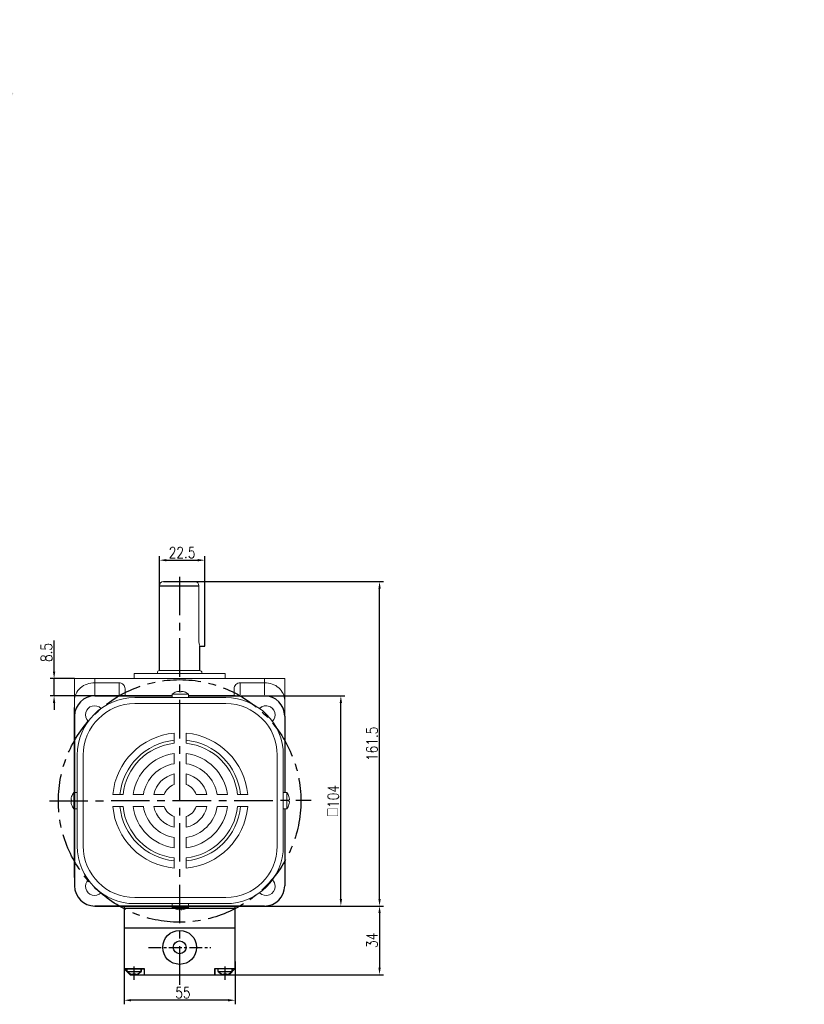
# Model space of a CAD drawing. Header units: inches. Extents: x 331 to 12887, y -474 to 4488.
# Tile 98 of 122: x 8547 to 8935, y 3960 to 4448. Entities that reach past the tile are written whole.
import ezdxf

# ---------------------------------------------------------------- set-up
doc = ezdxf.new("R2010")
doc.units = ezdxf.units.IN
doc.header["$LTSCALE"] = 10
doc.header["$MEASUREMENT"] = 0
doc.linetypes.add('CENTER', pattern=[10.16, 6.35, -1.27, 1.27, -1.27])
for name, color, linetype in [('1轮廓实线层', 7, 'Continuous'), ('3中心线层', 1, 'CENTER'), ('6文字层', 3, 'Continuous'), ('7标注层', 4, 'Continuous')]:
    doc.layers.add(name, color=color, linetype=linetype)
doc.styles.add('PC_TEXTSTYLE', font='isocp.shx', dxfattribs={"width": 0.8, "bigfont": 'HZFS.SHX'})
doc.styles.add('TH_GBDIM', font='romans.shx', dxfattribs={"width": 0.8, "bigfont": 'gbcbig.shx'})
doc.dimstyles.new('TH_GBDIM', dxfattribs={"dimtxt": 3.5, "dimasz": 2.5, "dimexe": 2, "dimexo": 0, "dimgap": 1, "dimtad": 1, "dimdec": 4, "dimdsep": 46, "dimtxsty": 'TH_GBDIM', "dimcen": 0.09, "dimclrd": 4, "dimclre": 4, "dimclrt": 3, "dimadec": 0, "dimazin": 0, "dimtfac": 1, "dimtdec": 4, "dimtmove": 0, "dimatfit": 3, "dimfxl": 1, "dimtzin": 0, "dimarcsym": 0})

# ---------------------------------------------------------------- blocks, each defined once
blk = doc.blocks.new('*D742')
at = {"layer": '7标注层', "color": 4, "lineweight": -2, "transparency": 16777216}
for p, q in [((8563.88, 4125.01), (8563.88, 4140.35)), ((8574, 4121.51), (8561.88, 4121.51)), ((8563.88, 4113.01), (8563.88, 4121.51)), ((8584, 4113.01), (8561.88, 4113.01)), ((8563.88, 4109.51), (8563.88, 4106.01))]:
    blk.add_line(p, q, dxfattribs=at)
at = {"layer": '7标注层', "color": 4, "transparency": 16777216}
for points in [[(8563.3, 4125.01), (8564.46, 4125.01), (8563.88, 4121.51)], [(8563.3, 4109.51), (8564.46, 4109.51), (8563.88, 4113.01)]]:
    blk.add_solid(points, dxfattribs=at)
at = {"layer": 'Defpoints', "color": 0, "transparency": 16777216}
for p in [(8574, 4121.51), (8563.88, 4113.01), (8584, 4113.01)]:
    blk.add_point(p, dxfattribs=at)
at = {"layer": '7标注层', "color": 3, "transparency": 16777216, "insert": (8560.13, 4134.43), "char_height": 5.5, "attachment_point": 5, "rotation": 90, "style": 'TH_GBDIM'}
blk.add_mtext('{8.5}{}{}', dxfattribs=at)
blk = doc.blocks.new('*D592')
at = {"layer": '7标注层', "color": 4, "lineweight": -2, "transparency": 16777216}
for p, q in [((8663.05, 4113.01), (8707.81, 4113.01)), ((8705.81, 4012.51), (8705.81, 4109.51)), ((8663.05, 4009.01), (8707.81, 4009.01))]:
    blk.add_line(p, q, dxfattribs=at)
at = {"layer": '7标注层', "color": 4, "transparency": 16777216}
for points in [[(8705.23, 4109.51), (8706.39, 4109.51), (8705.81, 4113.01)], [(8705.23, 4012.51), (8706.39, 4012.51), (8705.81, 4009.01)]]:
    blk.add_solid(points, dxfattribs=at)
at = {"layer": 'Defpoints', "color": 0, "transparency": 16777216}
for p in [(8663.05, 4113.01), (8705.81, 4113.01), (8663.05, 4009.01)]:
    blk.add_point(p, dxfattribs=at)
at = {"layer": '7标注层', "color": 3, "transparency": 16777216, "insert": (8702.06, 4061.01), "char_height": 5.5, "attachment_point": 5, "rotation": 90, "style": 'TH_GBDIM'}
blk.add_mtext('{□}104', dxfattribs=at)
blk = doc.blocks.new('*D598')
at = {"layer": '7标注层', "color": 4, "lineweight": -2, "transparency": 16777216}
for p, q in [((8633.54, 4169.51), (8726.96, 4169.51)), ((8724.96, 4012.51), (8724.96, 4166.01)), ((8668, 4009.01), (8726.96, 4009.01))]:
    blk.add_line(p, q, dxfattribs=at)
at = {"layer": '7标注层', "color": 4, "transparency": 16777216}
for points in [[(8724.37, 4166.01), (8725.54, 4166.01), (8724.96, 4169.51)], [(8724.37, 4012.51), (8725.54, 4012.51), (8724.96, 4009.01)]]:
    blk.add_solid(points, dxfattribs=at)
at = {"layer": 'Defpoints', "color": 0, "transparency": 16777216}
for p in [(8633.54, 4169.51), (8724.96, 4169.51), (8668, 4009.01)]:
    blk.add_point(p, dxfattribs=at)
at = {"layer": '7标注层', "color": 3, "transparency": 16777216, "insert": (8721.21, 4089.26), "char_height": 5.5, "attachment_point": 5, "rotation": 90, "style": 'TH_GBDIM'}
blk.add_mtext('161.5', dxfattribs=at)
blk = doc.blocks.new('*D624')
at = {"layer": '7标注层', "color": 4, "lineweight": -2, "transparency": 16777216}
for p, q in [((8616, 4167.51), (8616, 4182.11)), ((8619.5, 4180.11), (8635, 4180.11)), ((8638.5, 4169.51), (8638.5, 4182.11))]:
    blk.add_line(p, q, dxfattribs=at)
at = {"layer": '7标注层', "color": 4, "transparency": 16777216}
for points in [[(8619.5, 4180.7), (8619.5, 4179.53), (8616, 4180.11)], [(8635, 4180.7), (8635, 4179.53), (8638.5, 4180.11)]]:
    blk.add_solid(points, dxfattribs=at)
at = {"layer": 'Defpoints', "color": 0, "transparency": 16777216}
for p in [(8638.5, 4180.11), (8616, 4167.51), (8638.5, 4169.51)]:
    blk.add_point(p, dxfattribs=at)
at = {"layer": '7标注层', "color": 3, "transparency": 16777216, "insert": (8627.25, 4183.86), "char_height": 5.5, "attachment_point": 5, "style": 'TH_GBDIM'}
blk.add_mtext('22.5', dxfattribs=at)
blk = doc.blocks.new('*D962')
at = {"layer": '7标注层', "color": 4, "lineweight": -2, "transparency": 16777216}
for p, q in [((8653.9, 4009.01), (8726.96, 4009.01)), ((8724.96, 4005.51), (8724.96, 3978.5)), ((8644.06, 3975), (8726.96, 3975))]:
    blk.add_line(p, q, dxfattribs=at)
at = {"layer": '7标注层', "color": 4, "transparency": 16777216}
for points in [[(8724.37, 4005.51), (8725.54, 4005.51), (8724.96, 4009.01)], [(8724.37, 3978.5), (8725.54, 3978.5), (8724.96, 3975)]]:
    blk.add_solid(points, dxfattribs=at)
at = {"layer": 'Defpoints', "color": 0, "transparency": 16777216}
for p in [(8653.9, 4009.01), (8644.06, 3975), (8724.96, 3975)]:
    blk.add_point(p, dxfattribs=at)
at = {"layer": '7标注层', "color": 3, "transparency": 16777216, "insert": (8721.21, 3992.01), "char_height": 5.5, "attachment_point": 5, "rotation": 90, "style": 'TH_GBDIM'}
blk.add_mtext('34', dxfattribs=at)
blk = doc.blocks.new('*D963')
at = {"layer": '7标注层', "color": 4, "lineweight": -2, "transparency": 16777216}
for p, q in [((8598.51, 3981.5), (8598.5, 3960.38)), ((8653.51, 3981.48), (8653.5, 3960.37)), ((8650, 3962.37), (8602, 3962.38))]:
    blk.add_line(p, q, dxfattribs=at)
at = {"layer": '7标注层', "color": 4, "transparency": 16777216}
for points in [[(8602, 3962.96), (8602, 3961.79), (8598.5, 3962.38)], [(8650, 3962.95), (8650, 3961.79), (8653.5, 3962.37)]]:
    blk.add_solid(points, dxfattribs=at)
at = {"layer": 'Defpoints', "color": 0, "transparency": 16777216}
for p in [(8598.51, 3981.5), (8653.51, 3981.48), (8598.5, 3962.38)]:
    blk.add_point(p, dxfattribs=at)
at = {"layer": '7标注层', "color": 3, "transparency": 16777216, "insert": (8627.61, 3966.12), "char_height": 5.5, "attachment_point": 5, "rotation": 359.9908, "style": 'TH_GBDIM'}
blk.add_mtext('55', dxfattribs=at)

msp = doc.modelspace()

# ---------------------------------------------------------------- linework, layer by layer
at = {"linetype": 'Continuous', "lineweight": 15}
for p, q in [((8618.00315, 4169.50552), (8638.50315, 4169.50552)), ((8618.00315, 4169.50552), (8634.00315, 4169.50552)), ((8635.54343, 4140.50641), (8635.54255, 4167.50552)), ((8603.50315, 4124.0064), (8648.50315, 4124.0064)), ((8636.00315, 4125.5064), (8616.00315, 4125.5064)), ((8574.00315, 4121.50641), (8584.00315, 4121.50641)), ((8574.00315, 4103.0064), (8574.00315, 4121.50641)), ((8584.00315, 4121.50641), (8584.00315, 4119.50641)), ((8584.00315, 4121.50641), (8668.00315, 4121.50641)), ((8596.00315, 4119.50641), (8584.00315, 4119.50641)), ((8584.00315, 4119.50641), (8584.00315, 4113.00641)), ((8596.00315, 4113.48913), (8596.00315, 4119.50641)), ((8656.00315, 4119.50641), (8668.00315, 4119.50641)), ((8656.00315, 4119.50641), (8656.00315, 4113.48913)), ((8668.00315, 4119.50641), (8668.00315, 4121.50641)), ((8668.00315, 4121.50641), (8678.00315, 4121.50641)), ((8668.00315, 4113.48913), (8668.00315, 4119.50641)), ((8678.00315, 4121.50641), (8678.00315, 4103.0064)), ((8599.00315, 4116.48013), (8599.00315, 4113.48913)), ((8653.00315, 4113.48913), (8653.00315, 4116.48013))]:
    msp.add_line(p, q, dxfattribs=at)
for p, q in [((8584.00315, 4113.0064), (8622.32506, 4113.0064)), ((8630.32506, 4113.0064), (8668.00315, 4113.0064)), ((8574.00315, 4103.0064), (8574.00315, 4095.03057)), ((8678.00315, 4103.0064), (8678.00315, 4065.16844)), ((8574.00315, 4095.03057), (8574.00315, 4065.16844)), ((8574.00315, 4057.16844), (8574.00315, 4019.0064)), ((8678.00315, 4057.16844), (8678.00315, 4019.0064)), ((8584.00315, 4009.0064), (8622.32506, 4009.0064)), ((8598.50315, 4007.9736), (8653.50315, 4008.00553)), ((8626.00315, 4009.0064), (8668.00315, 4009.0064)), ((8626.00315, 4009.0064), (8668.00315, 4009.0064)), ((8653.50315, 3978.38954), (8653.50315, 4009.0064)), ((8653.50519, 3977.99697), (8653.50315, 4008.99871)), ((8600.00315, 3976.57106), (8600.00315, 3978.0064)), ((8600.00315, 3976.66546), (8607.00315, 3976.66546)), ((8600.02314, 3976.54886), (8600.02231, 3977.9842)), ((8600.02309, 3976.64326), (8607.02309, 3976.64733)), ((8607.00315, 3976.57106), (8607.00315, 3978.0064)), ((8607.00315, 3977.70365), (8607.00315, 3976.57106)), ((8607.02314, 3976.55292), (8607.02231, 3977.98827)), ((8607.02248, 3977.68551), (8607.02314, 3976.55292)), ((8645.00315, 3976.57106), (8645.00315, 3978.0064)), ((8645.00315, 3976.66546), (8652.00315, 3976.66546)), ((8645.02314, 3976.57382), (8645.0223, 3978.00917)), ((8645.02308, 3976.66823), (8652.02308, 3976.67229)), ((8652.00315, 3976.57106), (8652.00315, 3978.0064)), ((8652.00315, 3977.70365), (8652.00315, 3976.57106)), ((8652.02314, 3976.57789), (8652.0223, 3978.01323)), ((8652.02248, 3977.71048), (8652.02313, 3976.57788)), ((8602.90315, 3975.4064), (8604.10315, 3975.4064)), ((8602.90315, 3974.97821), (8602.90315, 3975.4064)), ((8602.92382, 3975.38589), (8604.12382, 3975.38658)), ((8602.92407, 3974.95769), (8602.92382, 3975.38589)), ((8604.10315, 3974.97821), (8604.10315, 3975.4064)), ((8604.12407, 3974.95839), (8604.12382, 3975.38658)), ((8647.90315, 3975.4064), (8649.10315, 3975.4064)), ((8647.90315, 3974.97821), (8647.90315, 3975.4064)), ((8647.92381, 3975.41085), (8649.12381, 3975.41155)), ((8647.92406, 3974.98266), (8647.92381, 3975.41085)), ((8649.10315, 3974.97821), (8649.10315, 3975.4064)), ((8649.12406, 3974.98335), (8649.12381, 3975.41155))]:
    msp.add_line(p, q)
at = {"color": 7, "linetype": 'Continuous', "lineweight": 15}
for p, q in [((8603.82506, 4112.16844), (8648.82506, 4112.16844)), ((8626.32506, 4113.89192), (8622.32506, 4113.89192)), ((8625.88506, 4114.93499), (8625.88506, 4115.21117)), ((8630.32506, 4113.89192), (8626.32506, 4113.89192)), ((8626.76506, 4115.21117), (8626.76506, 4114.93499)), ((8648.82506, 4109.16844), (8603.82506, 4109.16844)), ((8623.32506, 4089.51011), (8623.32506, 4094.53384)), ((8629.32506, 4089.51011), (8629.32506, 4094.53384)), ((8575.32506, 4038.66844), (8575.32506, 4083.66844)), ((8578.32506, 4083.66844), (8578.32506, 4038.66844)), ((8623.32506, 4079.42358), (8623.32506, 4084.47616)), ((8629.32506, 4079.42358), (8629.32506, 4084.47616)), ((8674.32506, 4083.66844), (8674.32506, 4038.66844)), ((8677.32506, 4038.66844), (8677.32506, 4083.66844)), ((8623.32506, 4069.09627), (8623.32506, 4074.33089)), ((8629.32506, 4069.09627), (8629.32506, 4074.33089)), ((8573.60158, 4065.16844), (8573.60158, 4057.47154)), ((8597.98339, 4064.16844), (8592.95966, 4064.16844)), ((8608.06992, 4064.16844), (8603.01734, 4064.16844)), ((8618.39723, 4064.16844), (8613.16261, 4064.16844)), ((8639.48751, 4064.16844), (8634.25289, 4064.16844)), ((8649.63278, 4064.16844), (8644.5802, 4064.16844)), ((8659.69046, 4064.16844), (8654.66673, 4064.16844)), ((8679.04853, 4065.16844), (8679.04853, 4057.47154)), ((8572.5585, 4061.60844), (8572.28233, 4061.60844)), ((8572.28233, 4060.72844), (8572.5585, 4060.72844)), ((8680.09162, 4061.60844), (8680.36779, 4061.60844)), ((8680.36779, 4060.72844), (8680.09162, 4060.72844)), ((8573.60158, 4057.47154), (8573.60158, 4057.16844)), ((8597.98339, 4058.16844), (8592.95966, 4058.16844)), ((8608.06992, 4058.16844), (8603.01734, 4058.16844)), ((8618.39723, 4058.16844), (8613.16261, 4058.16844)), ((8639.48751, 4058.16844), (8634.25289, 4058.16844)), ((8649.63278, 4058.16844), (8644.5802, 4058.16844)), ((8659.69046, 4058.16844), (8654.66673, 4058.16844)), ((8679.04853, 4057.47154), (8679.04853, 4057.16844)), ((8623.32506, 4048.00599), (8623.32506, 4053.24061)), ((8629.32506, 4048.00599), (8629.32506, 4053.24061)), ((8623.32506, 4037.86072), (8623.32506, 4042.91331)), ((8629.32506, 4037.86072), (8629.32506, 4042.91331)), ((8623.32506, 4027.80304), (8623.32506, 4032.82678)), ((8629.32506, 4027.80304), (8629.32506, 4032.82678)), ((8603.82506, 4013.16844), (8648.82506, 4013.16844)), ((8603.82506, 4013.16844), (8648.82506, 4013.16844)), ((8648.82506, 4010.16844), (8603.82506, 4010.16844)), ((8648.82506, 4010.16844), (8603.82506, 4010.16844)), ((8648.82506, 4010.16844), (8603.82506, 4010.16844)), ((8622.32506, 4008.44497), (8626.32506, 4008.44497)), ((8622.32506, 4008.44496), (8630.32506, 4008.44496)), ((8625.88506, 4007.12571), (8625.88506, 4007.40188)), ((8625.88506, 4007.12571), (8625.88506, 4007.40188)), ((8626.32506, 4008.44497), (8630.32506, 4008.44497)), ((8626.76506, 4007.40188), (8626.76506, 4007.12571)), ((8626.76506, 4007.40188), (8626.76506, 4007.12571))]:
    msp.add_line(p, q, dxfattribs=at)
at = {"color": 7, "linetype": 'Continuous', "lineweight": 15, "flags": 128}
for points in [[(8624.31757, 4114.93499), (8624.31424, 4114.94077), (8624.31186, 4114.94489), (8624.31043, 4114.94737), (8624.30995, 4114.94819)], [(8628.34016, 4114.94819), (8628.33969, 4114.94737), (8628.33826, 4114.94489), (8628.33588, 4114.94077), (8628.33254, 4114.93499)], [(8572.5453, 4059.15334), (8572.54613, 4059.15381), (8572.54861, 4059.15524), (8572.55273, 4059.15762), (8572.5585, 4059.16096)], [(8680.10481, 4059.15334), (8680.10399, 4059.15381), (8680.10151, 4059.15524), (8680.09739, 4059.15762), (8680.09162, 4059.16096)], [(8624.30995, 4007.38869), (8624.31043, 4007.38951), (8624.31186, 4007.39199), (8624.31424, 4007.39612), (8624.31757, 4007.40188)], [(8624.30995, 4007.38869), (8624.31043, 4007.38951), (8624.31186, 4007.39199), (8624.31424, 4007.39611), (8624.31757, 4007.40188)], [(8628.33254, 4007.40188), (8628.33588, 4007.39612), (8628.33826, 4007.39199), (8628.33969, 4007.38951), (8628.34016, 4007.38869)], [(8628.33255, 4007.40188), (8628.33588, 4007.39611), (8628.33826, 4007.39199), (8628.33969, 4007.38951), (8628.34016, 4007.38869)]]:
    msp.add_lwpolyline(points, dxfattribs=at)
at = {"linetype": 'Continuous', "lineweight": 15}
for centre, radius, start, end in [((8618.00315, 4167.50552), 2, 90, 180), ((8633.54255, 4167.50552), 2, 0, 90), ((8616.00315, 4124.5064), 1, 90, 180), ((8636.00315, 4124.5064), 1, 0, 90)]:
    msp.add_arc(centre, radius, start, end, dxfattribs=at)
for centre, radius, start, end in [((8584.00315, 4103.0064), 10, 90, 180), ((8668.00315, 4103.0064), 10, 0, 90), ((8584.00315, 4019.0064), 10, 180, 270), ((8668.00315, 4019.0064), 10, 270, 0), ((8604.46305, 3981.25455), 6.46728, 226.4008538, 256.042757), ((8604.48032, 3981.23494), 6.46728, 226.4341172, 256.0760204), ((8602.54326, 3981.25455), 6.46728, 283.957243, 313.5991462), ((8602.56053, 3981.23382), 6.46728, 283.9905063, 313.6324095), ((8649.46305, 3981.25455), 6.46728, 226.4008538, 256.042757), ((8649.48031, 3981.2599), 6.46728, 226.4341172, 256.0760204), ((8647.54326, 3981.25455), 6.46728, 283.957243, 313.5991462), ((8647.56052, 3981.25879), 6.46728, 283.9905063, 313.6324095)]:
    msp.add_arc(centre, radius, start, end)
at = {"color": 7, "linetype": 'Continuous', "lineweight": 15}
for centre, radius, start, end in [((8603.82506, 4083.66844), 28.5, 90, 180), ((8626.32506, 4108.76844), 6.5, 108.0602081, 127.9798724), ((8626.32506, 4108.76844), 6.48509, 96.5521722, 108.0323524), ((8626.32506, 4107.60794), 7.34026, 86.5634365, 93.4365635), ((8626.32506, 4108.76844), 6.48509, 71.9676476, 83.4478278), ((8626.32506, 4108.76844), 6.5, 52.0201276, 71.9397919), ((8648.82506, 4083.66844), 28.5, 0, 90), ((8603.82506, 4083.66844), 25.5, 90, 180), ((8583.89865, 4103.59485), 4.5, 44.5203005, 225.4796995), ((8648.82506, 4083.66844), 25.5, 0, 90), ((8668.75147, 4103.59485), 4.5, 0, 135.4796995), ((8668.75147, 4103.59485), 4.5, 314.5203005, 135.4796995), ((8626.32506, 4061.16844), 33.5, 95.1378482, 174.8621518), ((8626.32506, 4061.16844), 33.5, 5.1378482, 84.8621518), ((8626.32506, 4061.16844), 30, 95.7391705, 174.2608295), ((8626.32506, 4061.16844), 28.5, 96.0423284, 173.9576716), ((8626.32506, 4061.16844), 30, 5.7391705, 84.2608295), ((8626.32506, 4061.16844), 28.5, 6.0423284, 83.9576716), ((8626.32506, 4061.16844), 23.5, 97.3343689, 172.6656311), ((8626.32506, 4061.16844), 23.5, 7.3343689, 82.6656311), ((8626.32506, 4061.16844), 18.5, 99.3324182, 170.6675818), ((8626.32506, 4061.16844), 18.5, 9.3324182, 80.6675818), ((8626.32506, 4061.16844), 13.5, 102.8395884, 167.1604116), ((8626.32506, 4061.16844), 13.5, 12.8395884, 77.1604116), ((8626.32506, 4061.16844), 8.47646, 110.7273411, 159.2726589), ((8626.32506, 4061.16844), 8.47646, 20.7273411, 69.2726589), ((8578.72506, 4061.16844), 6.48509, 161.9676476, 173.4478278), ((8578.72506, 4061.16844), 6.5, 142.0201276, 161.9397919), ((8673.92506, 4061.16844), 6.5, 18.0602081, 37.9798724), ((8673.92506, 4061.16844), 6.48509, 6.5521722, 18.0323524), ((8578.72506, 4061.16844), 6.48509, 186.5521722, 198.0323524), ((8579.88557, 4061.16844), 7.34027, 176.5634398, 183.4365602), ((8578.72506, 4061.16844), 6.5, 198.0602081, 217.9798724), ((8673.92506, 4061.16844), 6.5, 322.0201276, 341.9397919), ((8673.92506, 4061.16844), 6.48509, 341.9676476, 353.4478278), ((8672.76455, 4061.16844), 7.34027, 356.5634398, 3.4365602), ((8626.32506, 4061.16844), 33.5, 185.1378482, 264.8621518), ((8626.32506, 4061.16844), 30, 185.7391705, 264.2608295), ((8626.32506, 4061.16844), 28.5, 186.0423284, 263.9576716), ((8626.32506, 4061.16844), 23.5, 187.3343689, 262.6656311), ((8626.32506, 4061.16844), 18.5, 189.3324182, 260.6675818), ((8626.32506, 4061.16844), 13.5, 192.8395884, 257.1604116), ((8626.32506, 4061.16844), 8.47646, 200.7273411, 249.2726589), ((8626.32506, 4061.16844), 33.5, 275.1378482, 354.8621518), ((8626.32506, 4061.16844), 28.5, 276.0423284, 353.9576716), ((8626.32506, 4061.16844), 13.5, 282.8395884, 347.1604116), ((8626.32506, 4061.16844), 8.47646, 290.7273411, 339.2726589), ((8626.32506, 4061.16844), 23.5, 277.3343689, 352.6656311), ((8626.32506, 4061.16844), 18.5, 279.3324182, 350.6675818), ((8626.32506, 4061.16844), 30, 275.7391705, 354.2608295), ((8603.82506, 4038.66844), 28.5, 180, 270), ((8603.82506, 4038.66844), 25.5, 180, 270), ((8648.82506, 4038.66844), 25.5, 270, 0), ((8648.82506, 4038.66844), 28.5, 270, 0), ((8583.89865, 4018.74203), 4.5, 134.5203005, 315.4796995), ((8668.75147, 4018.74203), 4.5, 0, 45.4796995), ((8668.75147, 4018.74203), 4.5, 224.5203005, 0), ((8626.32506, 4013.56844), 6.5, 232.0201276, 251.9397919), ((8626.32506, 4013.56844), 6.5, 232.0201276, 251.9397919), ((8626.32506, 4013.56844), 6.48509, 251.9676476, 263.4478278), ((8626.32506, 4013.56844), 6.48509, 251.9676476, 263.4478278), ((8626.32506, 4014.73147), 7.34279, 266.564621, 273.435379), ((8626.32506, 4014.72895), 7.34027, 266.5634398, 273.4365602), ((8626.32506, 4013.56844), 6.48509, 276.5521722, 288.0323524), ((8626.32506, 4013.56844), 6.48509, 276.5521722, 288.0323524), ((8626.32506, 4013.56844), 6.5, 288.0602081, 307.9798724), ((8626.32506, 4013.56844), 6.5, 288.0602081, 307.9798724)]:
    msp.add_arc(centre, radius, start, end, dxfattribs=at)
at = {"linetype": 'Continuous', "lineweight": 15}
for centre, major_axis, ratio, start_param, end_param in [((8584.00315, 4110.74533), (10, 0), 0.876106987, 1.570796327, 3.141592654), ((8596.00315, 4116.48012), (0, -3.02628), 0.991316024, 1.570796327, 3.141592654), ((8656.00315, 4116.48012), (0, 3.02628), 0.991316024, 0, 1.570796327), ((8668.00315, 4110.74533), (10, 0), 0.876106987, 0, 1.570796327)]:
    msp.add_ellipse(centre, major_axis=major_axis, ratio=ratio, start_param=start_param, end_param=end_param, dxfattribs=at)
for points in [[(8603.50315, 4124.0064), (8603.50315, 4121.50641)], [(8615.00315, 4124.5064), (8615.00315, 4124.0064)], [(8637.00315, 4124.0064), (8637.00315, 4124.5064)], [(8648.50315, 4121.50641), (8648.50315, 4124.0064)]]:
    msp.add_open_spline(points, degree=1, dxfattribs=at)
at = {"color": 7, "linetype": 'Continuous', "lineweight": 15}
for points in [[(8622.32506, 4113.89192), (8622.32506, 4112.16844)], [(8630.32506, 4112.16844), (8630.32506, 4113.89192)], [(8575.32506, 4065.16844), (8573.60158, 4065.16844)], [(8677.32506, 4065.16844), (8679.04853, 4065.16844)], [(8573.60158, 4057.16844), (8575.32506, 4057.16844)], [(8679.04853, 4057.16844), (8677.32506, 4057.16844)], [(8622.32506, 4010.16844), (8622.32506, 4008.44496)], [(8622.32506, 4010.16844), (8622.32506, 4008.44497)], [(8630.32506, 4008.44496), (8630.32506, 4010.16844)], [(8630.32506, 4008.44497), (8630.32506, 4010.16844)]]:
    msp.add_open_spline(points, degree=1, dxfattribs=at)
for points, knots in [([(8625.88506, 4115.21117), (8625.8818, 4115.21464), (8625.87529, 4115.22158), (8625.82418, 4115.22599), (8625.749, 4115.22513), (8625.66462, 4115.21968), (8625.60833, 4115.21366), (8625.58506, 4115.21117)], [0, 0, 0, 0, 0.213607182, 0.427280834, 0.639449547, 0.850955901, 1, 1, 1, 1]), ([(8627.06506, 4115.21117), (8627.0316, 4115.21464), (8626.96466, 4115.22158), (8626.87505, 4115.22599), (8626.8074, 4115.22513), (8626.77053, 4115.21968), (8626.76666, 4115.21366), (8626.76506, 4115.21117)], [0, 0, 0, 0, 0.213610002, 0.427290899, 0.639496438, 0.850974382, 1, 1, 1, 1]), ([(8572.28233, 4061.60844), (8572.27886, 4061.6117), (8572.27193, 4061.61821), (8572.26751, 4061.66932), (8572.26837, 4061.7445), (8572.27382, 4061.82888), (8572.27984, 4061.88517), (8572.28233, 4061.90844)], [0, 0, 0, 0, 0.2136071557, 0.4272806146, 0.6394502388, 0.8509563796, 1, 1, 1, 1]), ([(8572.28233, 4060.42844), (8572.27886, 4060.4619), (8572.27193, 4060.52884), (8572.26751, 4060.61845), (8572.26837, 4060.6861), (8572.27382, 4060.72297), (8572.27984, 4060.72684), (8572.28233, 4060.72844)], [0, 0, 0, 0, 0.213610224, 0.427291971, 0.639496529, 0.850974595, 1, 1, 1, 1]), ([(8680.36779, 4061.60844), (8680.37126, 4061.6117), (8680.37819, 4061.61821), (8680.38261, 4061.66932), (8680.38174, 4061.7445), (8680.3763, 4061.82888), (8680.37028, 4061.88517), (8680.36779, 4061.90844)], [0, 0, 0, 0, 0.2136071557, 0.4272806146, 0.6394502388, 0.8509563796, 1, 1, 1, 1]), ([(8680.36779, 4060.42844), (8680.37126, 4060.4619), (8680.37819, 4060.52884), (8680.38261, 4060.61845), (8680.38174, 4060.6861), (8680.3763, 4060.72297), (8680.37028, 4060.72684), (8680.36779, 4060.72844)], [0, 0, 0, 0, 0.213610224, 0.427291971, 0.639496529, 0.850974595, 1, 1, 1, 1]), ([(8625.58506, 4007.12571), (8625.61852, 4007.12224), (8625.68545, 4007.1153), (8625.77507, 4007.1109), (8625.84272, 4007.11175), (8625.87959, 4007.1172), (8625.88346, 4007.12322), (8625.88506, 4007.12571)], [0, 0, 0, 0, 0.213610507, 0.427290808, 0.639496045, 0.850973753, 1, 1, 1, 1]), ([(8625.58506, 4007.12571), (8625.61852, 4007.12224), (8625.68545, 4007.11531), (8625.77507, 4007.11089), (8625.84272, 4007.11176), (8625.87959, 4007.1172), (8625.88346, 4007.12322), (8625.88506, 4007.12571)], [0, 0, 0, 0, 0.213610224, 0.427291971, 0.639496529, 0.850974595, 1, 1, 1, 1]), ([(8626.76506, 4007.12571), (8626.76831, 4007.12224), (8626.77483, 4007.1153), (8626.82594, 4007.1109), (8626.90112, 4007.11175), (8626.9855, 4007.1172), (8627.04179, 4007.12322), (8627.06506, 4007.12571)], [0, 0, 0, 0, 0.213607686, 0.427280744, 0.639449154, 0.850955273, 1, 1, 1, 1]), ([(8626.76506, 4007.12571), (8626.76831, 4007.12224), (8626.77483, 4007.11531), (8626.82594, 4007.11089), (8626.90112, 4007.11176), (8626.9855, 4007.1172), (8627.04179, 4007.12322), (8627.06506, 4007.12571)], [0, 0, 0, 0, 0.2136071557, 0.4272806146, 0.6394502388, 0.8509563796, 1, 1, 1, 1])]:
    msp.add_open_spline(points, degree=3, knots=knots, dxfattribs=at)
at = {"layer": '1轮廓实线层'}
for p, q in [((8616.00315, 4125.5064), (8616.00315, 4167.50552)), ((8616.00315, 4167.50552), (8635.54255, 4167.50552)), ((8617.99931, 4169.50552), (8634.007, 4169.50552)), ((8638.50404, 4137.5405), (8638.50315, 4169.50641)), ((8636.00315, 4125.5064), (8635.99391, 4137.5405)), ((8636.00404, 4137.5405), (8638.50404, 4137.5405)), ((8584.00315, 4113.00641), (8622.32506, 4113.00641)), ((8598.50315, 4113.0064), (8584.00315, 4113.0064)), ((8622.32506, 4113.0064), (8598.50315, 4113.0064)), ((8630.32506, 4113.00641), (8668.00315, 4113.00641)), ((8653.50315, 4113.0064), (8630.32506, 4113.0064)), ((8574.00315, 4065.16844), (8574.00315, 4107.16844)), ((8574.00315, 4103.0064), (8574.00315, 4088.5064)), ((8678.00315, 4103.00641), (8678.00315, 4065.16844)), ((8678.00315, 4103.0064), (8678.00315, 4088.5064)), ((8573.99546, 4034.54105), (8574.01084, 4087.54105)), ((8574.00315, 4088.5064), (8574.00315, 4057.16844)), ((8574.00315, 4087.54105), (8574.00315, 4034.54105)), ((8678.00315, 4088.5064), (8678.00315, 4065.16844)), ((8574.00315, 4023.16844), (8574.00315, 4057.16844)), ((8574.00315, 4057.16844), (8574.00315, 4033.5064)), ((8678.00315, 4057.16844), (8678.00315, 4019.0064)), ((8678.00315, 4057.16844), (8678.00315, 4033.5064)), ((8574.00315, 4033.5064), (8574.00315, 4019.0064)), ((8678.00315, 4033.5064), (8678.00315, 4019.0064)), ((8622.32506, 4009.00641), (8584.00315, 4009.00641)), ((8584.00315, 4009.0064), (8598.50315, 4009.0064)), ((8598.50315, 4009.0064), (8622.32506, 4009.0064)), ((8598.50315, 4009.0064), (8598.50315, 3978.38954)), ((8598.50315, 4009.0064), (8598.52622, 3977.98334)), ((8653.50315, 4009.0064), (8598.50315, 4009.0064)), ((8668.00315, 4009.00641), (8630.32506, 4009.00641)), ((8668.00315, 4009.00641), (8630.32506, 4009.00641)), ((8630.32506, 4009.0064), (8653.50315, 4009.0064)), ((8653.50315, 4009.0064), (8668.00315, 4009.0064)), ((8653.50315, 4009.0064), (8668.00315, 4009.0064)), ((8653.50315, 3998.0064), (8598.50315, 3997.97447)), ((8598.50315, 3978.0064), (8601.50315, 3975.0064)), ((8598.50315, 3978.0064), (8608.50315, 3978.0064)), ((8598.52231, 3977.98333), (8608.52231, 3977.98914)), ((8598.52231, 3977.98333), (8601.52405, 3974.98508)), ((8608.50315, 3978.0064), (8608.50315, 3975.0064)), ((8608.52231, 3977.98914), (8608.52405, 3974.98914)), ((8643.50315, 3978.0064), (8653.50315, 3978.0064)), ((8643.50315, 3975.0064), (8643.50315, 3978.0064)), ((8643.5223, 3978.0083), (8653.5223, 3978.0141)), ((8643.52405, 3975.0083), (8643.5223, 3978.0083)), ((8653.50315, 3978.0064), (8650.50315, 3975.0064)), ((8653.5223, 3978.0141), (8650.52404, 3975.01236)), ((8601.52405, 3974.98508), (8650.50315, 3975.0064)), ((8605.00315, 3975.0064), (8647.00315, 3975.0064))]:
    msp.add_line(p, q, dxfattribs=at)
at = {"layer": '1轮廓实线层', "color": 7}
msp.add_line((8653.50315, 3998.0064), (8653.50315, 4009.0064), dxfattribs=at)
at = {"layer": '1轮廓实线层'}
for radius in [8.4, 3.2]:
    msp.add_circle((8626.0136, 3988.54319), radius, dxfattribs=at)
for centre, start, end in [((8584.00315, 4103.0064), 90, 180), ((8584.00315, 4103.0064), 90, 180), ((8668.00315, 4103.0064), 0, 90), ((8668.00315, 4103.0064), 0, 90), ((8584.00315, 4019.0064), 180, 270), ((8584.00315, 4019.0064), 180, 270), ((8668.00315, 4019.0064), 270, 0), ((8668.00315, 4019.0064), 270, 0)]:
    msp.add_arc(centre, 10, start, end, dxfattribs=at)
at = {"layer": '1轮廓实线层', "linetype": 'Continuous', "lineweight": 15}
msp.add_open_spline([(8635.99391, 4137.5405), (8635.99689, 4137.53047), (8636.00997, 4137.48634), (8635.93573, 4137.73377), (8635.79701, 4138.26091), (8635.63789, 4139.06712), (8635.55251, 4139.86731), (8635.54554, 4140.35807), (8635.54343, 4140.50641)], degree=3, knots=[0, 0, 0, 0, 0.06025069, 0.265307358, 0.472820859, 0.688326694, 0.905794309, 1, 1, 1, 1], dxfattribs=at)
at = {"layer": '3中心线层', "ltscale": 0.3}
for p, q in [((8626.00315, 4171.96268), (8626.00315, 3969.55979)), ((8561.58918, 4061.06679), (8691.07205, 4061.33048))]:
    msp.add_line(p, q, dxfattribs=at)
at = {"layer": '3中心线层'}
for p, q in [((8626.00315, 4043.66671), (8626.00315, 4036.24717)), ((8603.50315, 3972.49651), (8603.50315, 3979.1174)), ((8648.50315, 3972.49651), (8648.50315, 3979.1174)), ((8648.52456, 3972.50131), (8648.52072, 3979.12219))]:
    msp.add_line(p, q, dxfattribs=at)
at = {"layer": '3中心线层', "ltscale": 0.1}
msp.add_line((8610.55193, 3988.54319), (8641.47532, 3988.54319), dxfattribs=at)
at = {"layer": '3中心线层', "ltscale": 0.3}
msp.add_circle((8626.00315, 4061.0064), 60, dxfattribs=at)

# ---------------------------------------------------------------- texts
at = {"layer": '6文字层', "insert": (7985.92371, 4432.68078), "char_height": 100, "width": 781.9053818, "attachment_point": 1, "style": 'PC_TEXTSTYLE'}
msp.add_mtext('{\\C3;风叶常规接线盒}', dxfattribs=at)

# ---------------------------------------------------------------- dimensions: what is measured, and where the dimension line sits
at = {"layer": '7标注层'}
dim = msp.add_linear_dim(base=(8638.50315, 4180.11238), p1=(8616.00315, 4167.50552), p2=(8638.50315, 4169.50552), dimstyle='TH_GBDIM', override={"dimtxt": 5.5, "dimasz": 3.5, "dimadec": 4}, dxfattribs=at)
dim.commit()
dim.dimension.update_dxf_attribs({"geometry": '*D624', "text_midpoint": (8627.25315, 4180.11238), "dimtype": 160})
dim = msp.add_linear_dim(base=(8724.95619, 4169.50552), p1=(8668.00315, 4009.0064), p2=(8633.54255, 4169.50552), angle=90, text='161.5', dimstyle='TH_GBDIM', override={"dimtxt": 5.5, "dimasz": 3.5, "dimadec": 4}, dxfattribs=at)
dim.commit()
dim.dimension.update_dxf_attribs({"geometry": '*D598', "text_midpoint": (8721.20619, 4089.25596)})
for base, p1, p2, text, override, picture, middle, dimtype in [((8563.88107, 4113.0064), (8574.00315, 4121.50641), (8584.00315, 4113.0064), '{<>}{}{}', {"dimtxt": 5.5, "dimasz": 3.5, "dimdec": 1, "dimadec": 1}, '*D742', (8563.88107, 4134.43022), 160), ((8705.81056, 4113.0064), (8663.05314, 4009.0064), (8663.05314, 4113.0064), '{□}<>', {"dimtxt": 5.5, "dimasz": 3.5, "dimadec": 4}, '*D592', (8705.81056, 4061.0064), 161)]:
    dim = msp.add_linear_dim(base=base, p1=p1, p2=p2, angle=90, text=text, dimstyle='TH_GBDIM', override=override, dxfattribs=at)
    dim.commit()
    dim.dimension.update_dxf_attribs({"geometry": picture, "text_midpoint": middle, "dimtype": dimtype})
dim = msp.add_linear_dim(base=(8724.95619, 3975.0036), p1=(8653.89968, 4009.0064), p2=(8644.05695, 3975.0036), angle=270, dimstyle='TH_GBDIM', override={"dimtxt": 5.5, "dimasz": 3.5, "dimdec": 1, "dimadec": 1}, dxfattribs=at)
dim.commit()
dim.dimension.update_dxf_attribs({"geometry": '*D962', "text_midpoint": (8721.20619, 3992.005)})
dim = msp.add_linear_dim(base=(8598.50489, 3962.37672), p1=(8653.50796, 3981.48333), p2=(8598.50795, 3981.49619), angle=179.9908284, dimstyle='TH_GBDIM', override={"dimtxt": 5.5, "dimasz": 3.5, "dimdec": 1, "dimadec": 1}, dxfattribs=at)
dim.commit()
dim.dimension.update_dxf_attribs({"geometry": '*D963', "text_midpoint": (8627.60462, 3962.37206), "dimtype": 160})

doc.saveas('drawing.dxf')
